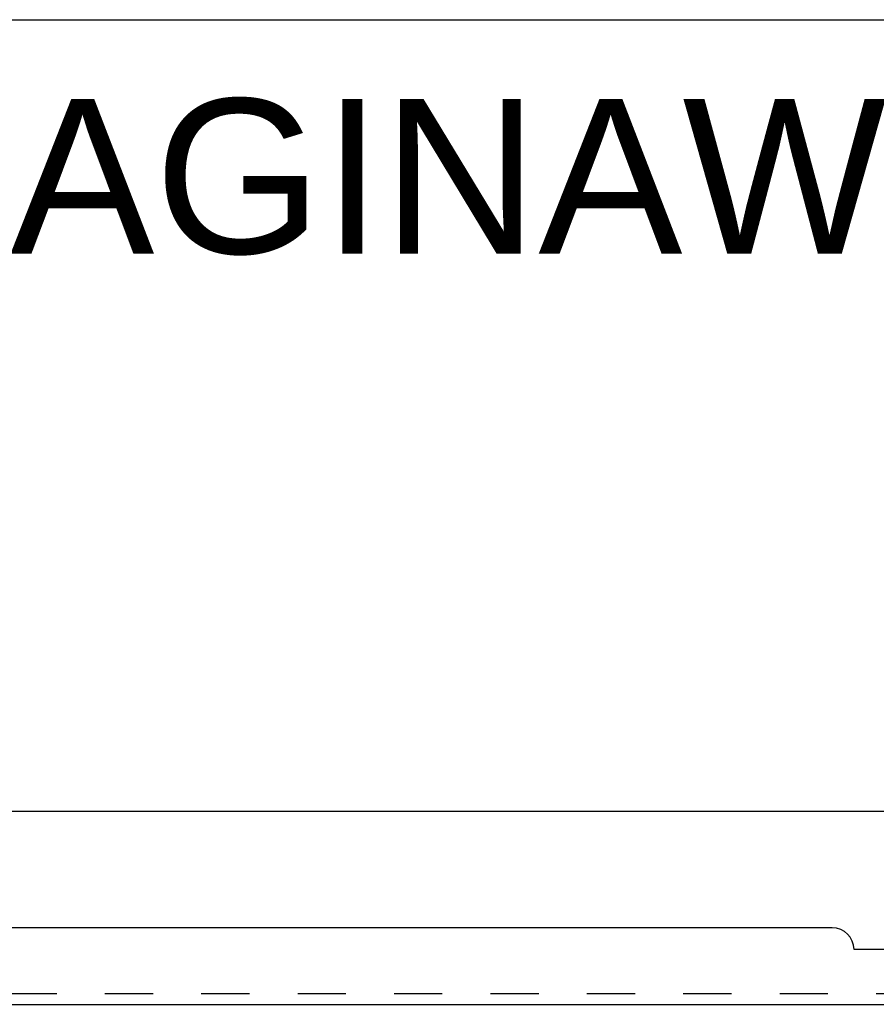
# Model space of a CAD drawing. Header units: inches. Extents: x 0 to 100, y 0 to 65.
# Tile 100 of 121: x 56 to 66, y 53 to 65. Entities that reach past the tile are written whole.
import ezdxf

# ---------------------------------------------------------------- set-up
doc = ezdxf.new("R2010")
doc.units = ezdxf.units.IN
doc.header["$LTSCALE"] = 5.5
doc.header["$MEASUREMENT"] = 0
doc.linetypes.add('HIDDEN', pattern=[0.2, 0.1, -0.1])
doc.layers.get('0').update_dxf_attribs({"linetype": 'CONTINUOUS'})
doc.layers.add('DEFAULT_2', color=8, linetype='HIDDEN')
doc.layers.add('DIMENSIONS', color=7, linetype='CONTINUOUS')
doc.styles.get("Standard").update_dxf_attribs({"font": 'arial.ttf'})
doc.dimstyles.new('DIMSTYLE_1', dxfattribs={"dimtxt": 0.441176, "dimasz": 0.588235, "dimexe": 0.09, "dimexo": 0.07, "dimgap": 0.0375, "dimtad": 0, "dimtih": 1, "dimtoh": 1, "dimzin": 4, "dimdsep": 46, "dimtxsty": 'Standard', "dimblk": '_FILLED', "dimblk1": '_FILLED', "dimblk2": '_FILLED', "dimcen": 0.09, "dimadec": 3, "dimazin": 1, "dimtfac": 1, "dimtdec": 3, "dimtofl": 0, "dimtmove": 0, "dimatfit": 3, "dimldrblk": '_FILLED', "dimfxl": 0, "dimtolj": 1, "dimtzin": 4, "dimarcsym": 0})

# ---------------------------------------------------------------- blocks, each defined once
blk = doc.blocks.new('_FILLED')
at = {"color": 0, "linetype": 'ByBlock'}
blk.add_solid([(0, 0), (-1, 0.2), (-1, -0.2)], dxfattribs=at)
blk = doc.blocks.new('*D13')
at = {"layer": 'DIMENSIONS', "color": 2, "linetype": 'Continuous'}
for p, q in [((16.547, 54.943), (16.547, 56.198)), ((74.339, 54.943), (74.339, 56.198)), ((16.547, 55.669), (43.751, 55.669)), ((74.339, 55.669), (47.135, 55.669))]:
    blk.add_line(p, q, dxfattribs=at)
at = {"layer": 'DIMENSIONS', "color": 2, "linetype": 'Continuous', "xscale": 0.5882352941, "yscale": 0.5882352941, "zscale": 0.5882352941, "rotation": 180}
blk.add_blockref('_FILLED', (16.547, 55.669), dxfattribs=at)
at = {"layer": 'DIMENSIONS', "color": 2, "linetype": 'Continuous', "xscale": 0.5882352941, "yscale": 0.5882352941, "zscale": 0.5882352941}
blk.add_blockref('_FILLED', (74.339, 55.669), dxfattribs=at)
at = {"layer": 'DIMENSIONS', "color": 2, "linetype": 'Continuous', "insert": (45.443, 55.889), "char_height": 0.4412, "width": 2.94227, "attachment_point": 2, "line_spacing_factor": 0.9}
blk.add_mtext('57.79 REF', dxfattribs=at)

msp = doc.modelspace()

# ---------------------------------------------------------------- linework, layer by layer
at = {"color": 7, "linetype": 'Continuous'}
msp.add_line((0, 64.706), (100, 64.706), dxfattribs=at)
at = {"color": 3, "linetype": 'Continuous'}
for p, q in [((65.537, 54.343), (25.349, 54.343)), ((69.662, 54.093), (65.787, 54.093)), ((19.099, 53.468), (71.787, 53.468))]:
    msp.add_line(p, q, dxfattribs=at)
msp.add_arc((65.537, 54.093), 0.25, 0, 90, dxfattribs=at)
at = {"layer": 'DEFAULT_2', "color": 8, "linetype": 'HIDDEN'}
msp.add_line((20.939, 53.593), (69.947, 53.593), dxfattribs=at)

# ---------------------------------------------------------------- texts
at = {"layer": 'DIMENSIONS', "color": 2, "linetype": 'Continuous', "insert": (76.839, 63.802), "char_height": 1.76471, "width": 44.5703, "attachment_point": 2, "line_spacing_factor": 0.9}
msp.add_mtext('SAGINAW CONTROL & ENGINEERING\\PSCE-1460P3', dxfattribs=at)

# ---------------------------------------------------------------- dimensions: what is measured, and where the dimension line sits
at = {"layer": 'DIMENSIONS', "color": 2, "linetype": 'Continuous'}
dim = msp.add_linear_dim(base=(74.339, 55.669), p1=(16.547, 54.873), p2=(74.339, 54.873), text='<> REF', dimstyle='DIMSTYLE_1', dxfattribs=at)
dim.commit()
dim.dimension.update_dxf_attribs({"geometry": '*D13', "text_midpoint": (45.443, 55.669), "dimtype": 160})

doc.saveas('drawing.dxf')
